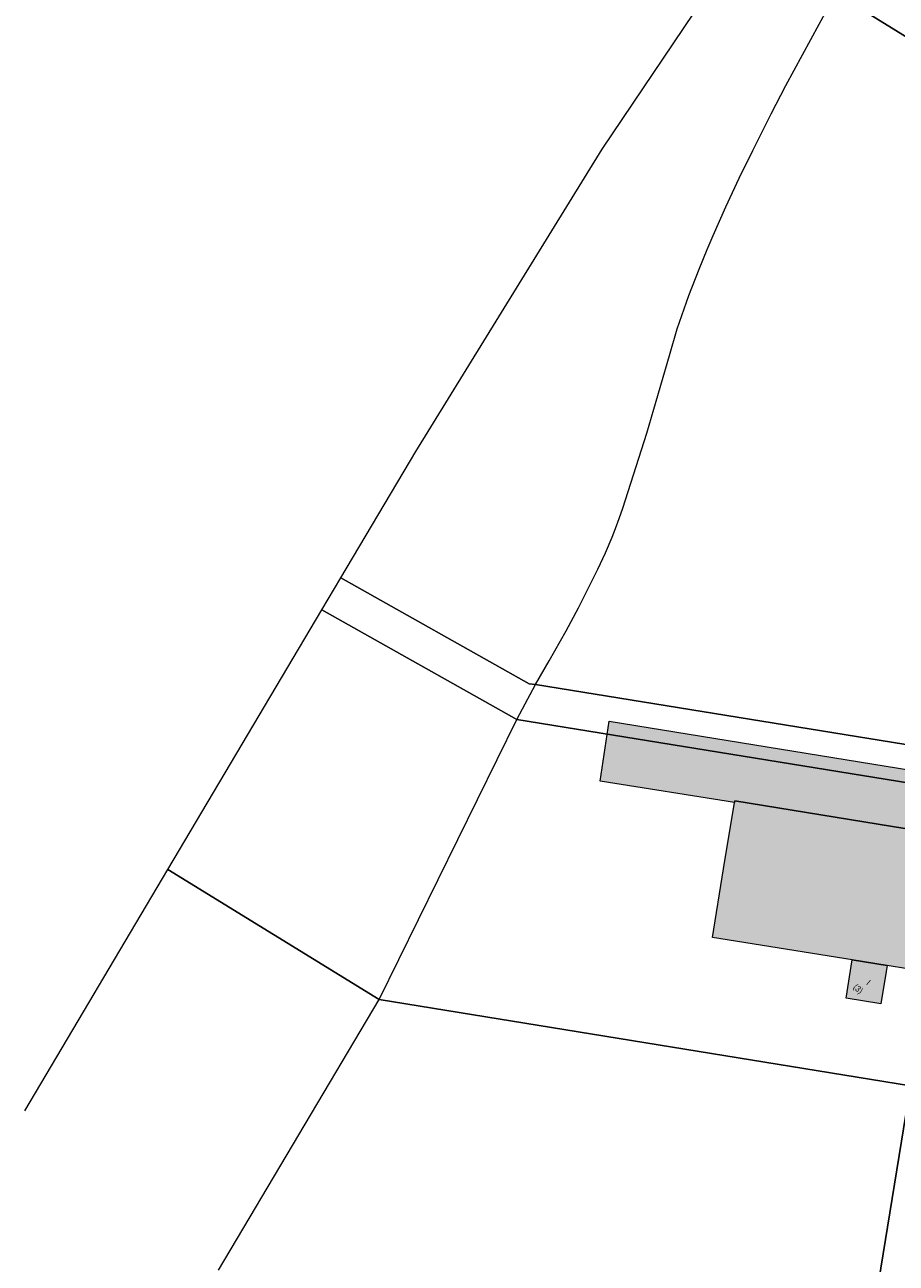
# Model space of a CAD drawing. Header units: metres. Extents: x -740 to 758, y -633 to 854.
# Tile 85 of 256: x -740 to -624, y 39 to 204. Entities that reach past the tile are written whole.
import ezdxf

# ---------------------------------------------------------------- set-up
doc = ezdxf.new("R2010")
doc.units = ezdxf.units.M
doc.header["$MEASUREMENT"] = 0
doc.layers.add('Grundkarte.LOVION', color=7, linetype='Continuous')
doc.layers.add('Grundkarte_Text.LOVION', color=7, linetype='Continuous')
doc.styles.add('ERSTELLTER_STIL_1', font='arial.ttf')

msp = doc.modelspace()

# ---------------------------------------------------------------- hatches: boundary and pattern name
at = {"layer": 'Grundkarte.LOVION', "linetype": 'Continuous', "lineweight": 18}
for points in [[(-645.38, 100.22), (-645.37, 100.42), (-603.42, 93.62), (-602.31, 101.38), (-662.17, 111.11), (-663.34, 103.07)], [(-645.38, 100.22), (-646.85, 91.35), (-648.32, 82.17), (-629.64, 79.15), (-624.98, 78.39), (-605.94, 75.29), (-601.23, 74.53), (-588.58, 72.49), (-585.82, 90.79), (-598.1, 92.75), (-603.42, 93.62), (-645.37, 100.42)], [(-625.81, 73.25), (-625.11, 77.58), (-624.98, 78.39), (-629.64, 79.15), (-630.47, 74.01)]]:
    msp.add_hatch(color=254, dxfattribs=at).paths.add_polyline_path(points)

# ---------------------------------------------------------------- linework, layer by layer
at = {"layer": 'Grundkarte.LOVION', "color": 253, "linetype": 'Continuous', "lineweight": 18}
for points in [[(-560.17, 180.04), (-560.4, 179.37), (-561.5, 174.51), (-562.11, 169.57), (-562.28, 165.56), (-631.85, 208.53), (-631.45, 209.22), (-633.12, 210.27), (-630.42, 214.46), (-635.91, 217.68), (-635.61, 218.18), (-625.54, 233.77)], [(-628.27, 22.83), (-621.84, 62.29), (-692.93, 73.87), (-674.52, 111.35), (-673.74, 112.75), (-671.99, 116), (-670.17, 119.19), (-667.9, 123.2), (-666.28, 126.28), (-663.69, 131.47), (-662.66, 133.64), (-661.77, 135.71), (-661.29, 136.88), (-660.83, 138.22), (-660.32, 139.63), (-657.13, 149.67), (-656.17, 152.86), (-654.1, 160.04), (-653.06, 163.6), (-652.14, 166.29), (-651.48, 168.07), (-650.14, 171.6), (-649.07, 174.22), (-648.25, 176.13), (-646.56, 179.96), (-644.77, 183.77), (-642.95, 187.5), (-640.47, 192.41), (-638.51, 196.18), (-636.31, 200.29), (-631.85, 208.53), (-562.28, 165.56)], [(-714.42, 37.64), (-692.93, 73.87), (-621.84, 62.29), (-628.27, 22.83), (-636.17, 24.15), (-675.66, 30.55), (-713.3, 36.71), (-675.66, 30.55), (-636.17, 24.15), (-639.94, 1.68), (-640.9, -3.94), (-646.16, -13.35), (-648.15, -16.83), (-646.16, -13.35), (-640.9, -3.94), (-634.11, -5.11), (-643.08, -21), (-634.11, -5.11), (-627.32, -6.22), (-631.35, -30.64), (-627.32, -6.22), (-601.57, -10.53)]]:
    msp.add_lwpolyline(points, dxfattribs=at)
at = {"layer": 'Grundkarte.LOVION', "color": 8, "linetype": 'Continuous', "lineweight": 18}
for points in [[(-672.86, 116.12), (-698.04, 130.3), (-688.04, 147.18), (-663.1, 187.68), (-644, 216.03), (-640.63, 213.97), (-631.85, 208.53), (-562.28, 165.56), (-562.4, 162.59), (-562.1, 155.62), (-561.28, 148.43), (-559.72, 138.53), (-557.97, 128.74), (-556.26, 118.89), (-553.7, 103.59), (-552.58, 96.64), (-671.99, 116)], [(-672.86, 116.12), (-671.99, 116), (-552.58, 96.64), (-551.75, 91.43), (-674.52, 111.35), (-700.6, 126), (-698.04, 130.3)], [(-645.38, 100.22), (-663.34, 103.07), (-662.17, 111.11), (-602.31, 101.38), (-603.42, 93.62), (-645.37, 100.42)], [(-645.38, 100.22), (-645.37, 100.42), (-603.42, 93.62), (-598.1, 92.75), (-585.82, 90.79), (-588.58, 72.49), (-601.23, 74.53), (-605.94, 75.29), (-624.98, 78.39), (-629.64, 79.15), (-648.32, 82.17), (-646.85, 91.35)], [(-625.81, 73.25), (-630.47, 74.01), (-629.64, 79.15), (-624.98, 78.39), (-625.11, 77.58)], [(-608.2, 5.85), (-608.45, 6.32), (-615.68, 20.78), (-628.27, 22.83), (-621.84, 62.29), (-599.23, 58.62)]]:
    msp.add_lwpolyline(points, close=True, dxfattribs=at)
for points in [[(-546.13, 56.93), (-546.5, 59.23), (-548.86, 74.04), (-551.31, 88.81), (-551.75, 91.43), (-552.58, 96.64), (-553.7, 103.59), (-556.26, 118.89), (-557.97, 128.74), (-559.72, 138.53), (-561.28, 148.43), (-562.1, 155.62), (-562.4, 162.59), (-562.28, 165.56), (-562.11, 169.57), (-561.5, 174.51), (-560.4, 179.37), (-560.17, 180.04), (-560.4, 179.37), (-561.5, 174.51), (-562.11, 169.57), (-562.28, 165.56), (-631.85, 208.53)], [(-551.15, 50.82), (-577.51, 55.1), (-599.23, 58.62), (-621.84, 62.29), (-692.93, 73.87), (-721.2, 91.24), (-700.6, 126), (-674.52, 111.35), (-551.75, 91.43), (-551.31, 88.81), (-548.86, 74.04), (-546.5, 59.23), (-546.13, 56.93)], [(-671.99, 116), (-552.58, 96.64), (-551.75, 91.43)], [(-740.33, 58.93), (-721.2, 91.24), (-692.93, 73.87), (-621.84, 62.29), (-628.27, 22.83), (-636.17, 24.15), (-675.66, 30.55), (-713.3, 36.71)]]:
    msp.add_lwpolyline(points, dxfattribs=at)

# ---------------------------------------------------------------- texts
at = {"layer": 'Grundkarte_Text.LOVION', "color": 7, "linetype": 'Continuous', "lineweight": 13, "char_height": 0.8307, "attachment_point": 7, "style": 'ERSTELLTER_STIL_1'}
for s, insert, rotation in [('{\\A1;\\W0.89452x;I}', (-627.84, 75.9), 320.5839), ('{\\A1;\\W0.89450x;(3)}', (-629.76, 75.18), 320.5841)]:
    msp.add_mtext(s, dxfattribs=dict(at, insert=insert, rotation=rotation))

doc.saveas('drawing.dxf')
